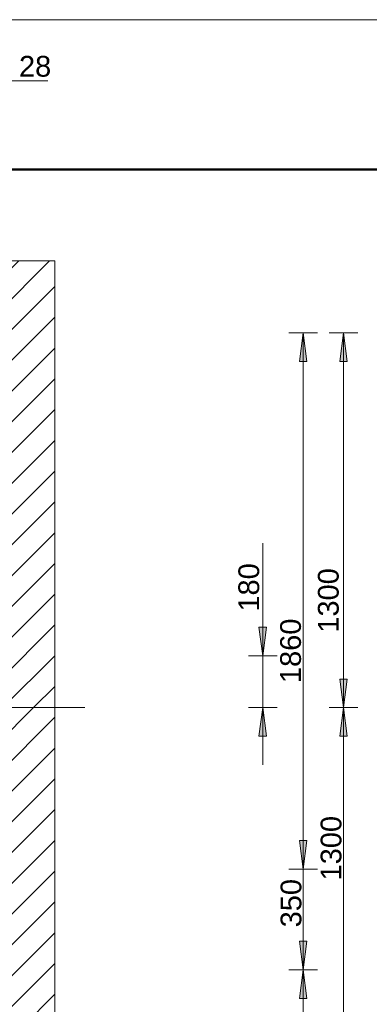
# Model space of a CAD drawing. Extents: x 244 to 994, y 7 to 427.
# Tile 15 of 35: x 531 to 555, y 42 to 110. Entities that reach past the tile are written whole.
import ezdxf
from ezdxf.lldxf.tags import DXFTag

# ---------------------------------------------------------------- set-up
doc = ezdxf.new("R2010")
doc.units = 0
doc.layers.get('0').update_dxf_attribs({"lineweight": 5})
doc.layers.add('7', color=6, linetype='ACAD_ISO10W100', lineweight=5, true_color=0xff00ff)
doc.layers.add('8_Schraffur', color=9, linetype='Continuous', lineweight=5, true_color=0x808080)
doc.layers.add('9', color=7, linetype='Continuous', lineweight=5)
doc.layers.add('_3d_View_', color=7, linetype='Continuous')
doc.layers.add('X_Geometrie', color=3, linetype='Continuous', lineweight=50, true_color=0x00ff00, plot=False)
doc.styles.get("Standard").update_dxf_attribs({"font": 'arial.ttf'})
tags = doc.linetypes.add('ACAD_ISO10W100', pattern=[18.5, 12, -3, 0.5, -3]).pattern_tags.tags
tags[10:11] = [DXFTag(74, 4), DXFTag(75, 0), DXFTag(340, '0'), DXFTag(46, 1.0), DXFTag(50, 0.0), DXFTag(44, 0.0), DXFTag(45, 0.0)]
tags[8:9] = [DXFTag(74, 4), DXFTag(75, 0), DXFTag(340, '0'), DXFTag(46, 1.0), DXFTag(50, 0.0), DXFTag(44, 0.0), DXFTag(45, 0.0)]
tags[6:7] = [DXFTag(74, 4), DXFTag(75, 0), DXFTag(340, '0'), DXFTag(46, 1.0), DXFTag(50, 0.0), DXFTag(44, 0.0), DXFTag(45, 0.0)]
tags[4:5] = [DXFTag(74, 4), DXFTag(75, 0), DXFTag(340, '0'), DXFTag(46, 1.0), DXFTag(50, 0.0), DXFTag(44, 0.0), DXFTag(45, 0.0)]
tags = doc.linetypes.add('fein_strichliert', pattern=[4, 1, -2, 1]).pattern_tags.tags
tags[8:9] = [DXFTag(74, 4), DXFTag(75, 0), DXFTag(340, '0'), DXFTag(46, 0.0), DXFTag(50, 0.0), DXFTag(44, 0.0), DXFTag(45, 0.0)]
tags[6:7] = [DXFTag(74, 4), DXFTag(75, 0), DXFTag(340, '0'), DXFTag(46, 0.0), DXFTag(50, 0.0), DXFTag(44, 0.0), DXFTag(45, 0.0)]
tags[4:5] = [DXFTag(74, 4), DXFTag(75, 0), DXFTag(340, '0'), DXFTag(46, 0.0), DXFTag(50, 0.0), DXFTag(44, 0.0), DXFTag(45, 0.0)]

# ---------------------------------------------------------------- blocks, each defined once
blk = doc.blocks.new('Schraffur-A05LE0HPBH', base_point=(513.642, 62.163))
at = {"color": 0, "lineweight": -2}
for p, q in [((513.642, 88.65), (518.155, 93.163)), ((513.642, 92.92), (513.884, 93.163)), ((517.426, 88.163), (522.426, 93.163)), ((521.697, 88.163), (526.697, 93.163)), ((525.968, 88.163), (530.968, 93.163)), ((528.462, 86.386), (533.462, 91.386)), ((528.462, 82.115), (533.462, 87.115)), ((528.462, 77.844), (533.462, 82.844)), ((529.022, 74.133), (533.462, 78.573)), ((529.022, 69.862), (533.462, 74.302)), ((529.994, 66.563), (533.462, 70.031)), ((529.022, 65.591), (529.794, 66.363)), ((529.865, 62.163), (533.462, 65.76))]:
    blk.add_line(p, q, dxfattribs=at)
at = {"color": 0, "linetype": 'fein_strichliert', "lineweight": -2, "ltscale": 0.13}
for p, q in [((513.642, 90.785), (516.02, 93.163)), ((515.291, 88.163), (520.291, 93.163)), ((519.562, 88.163), (524.562, 93.163)), ((523.833, 88.163), (528.833, 93.163)), ((528.104, 88.163), (533.104, 93.163)), ((528.462, 84.25), (533.462, 89.25)), ((528.462, 79.979), (533.462, 84.979)), ((529.316, 76.563), (533.462, 80.708)), ((529.022, 71.998), (533.462, 76.438)), ((529.022, 76.268), (529.116, 76.363)), ((529.022, 67.727), (533.462, 72.167)), ((529.022, 63.456), (533.462, 67.896)), ((532, 62.163), (533.462, 63.625))]:
    blk.add_line(p, q, dxfattribs=at)
blk = doc.blocks.new('Schraffur-A05LE0HVBH', base_point=(513.642, 31.163))
at = {"color": 0, "linetype": 'fein_strichliert', "lineweight": -2, "ltscale": 0.13}
for p, q in [((529.022, 59.185), (532, 62.163)), ((529.022, 54.914), (533.462, 59.354)), ((529.942, 51.563), (533.462, 55.083)), ((529.022, 50.643), (529.742, 51.363)), ((529.213, 46.563), (533.462, 50.812)), ((528.462, 41.541), (533.462, 46.541)), ((528.462, 45.812), (528.613, 45.963)), ((528.462, 37.27), (533.462, 42.27)), ((526.626, 31.163), (533.462, 37.999)), ((513.642, 35.263), (514.542, 36.163)), ((513.813, 31.163), (518.813, 36.163)), ((518.084, 31.163), (523.084, 36.163)), ((522.355, 31.163), (527.355, 36.163)), ((530.897, 31.163), (533.462, 33.728))]:
    blk.add_line(p, q, dxfattribs=at)
at = {"color": 0, "lineweight": -2}
for p, q in [((529.265, 61.563), (529.865, 62.163)), ((529.022, 57.049), (533.462, 61.489)), ((529.022, 61.32), (529.065, 61.363)), ((529.022, 52.778), (533.462, 57.218)), ((529.022, 48.507), (533.462, 52.947)), ((528.462, 43.677), (533.462, 48.677)), ((528.462, 39.406), (533.462, 44.406)), ((524.49, 31.163), (533.462, 40.135)), ((513.642, 33.127), (516.677, 36.163)), ((515.948, 31.163), (520.948, 36.163)), ((520.219, 31.163), (525.219, 36.163)), ((528.761, 31.163), (533.462, 35.864)), ((533.032, 31.163), (533.462, 31.593))]:
    blk.add_line(p, q, dxfattribs=at)
blk = doc.blocks.new('Blockreferenz-A05LE0HZBH', base_point=(489.362, 29.997))
at = {"layer": '7', "linetype": 'ACAD_ISO10W100', "lineweight": -2, "ltscale": 0.13}
for p, q in [((513.642, 62.163), (513.642, 95.659)), ((489.362, 62.163), (513.642, 62.163)), ((513.642, 29.997), (513.642, 62.163)), ((513.642, 62.163), (535.562, 62.163))]:
    blk.add_line(p, q, dxfattribs=at)
blk = doc.blocks.new('Polygon-A05LE0I3BH', base_point=(484.487, 16.379))
at = {"color": 0, "linetype": 'ByBlock', "lineweight": -2, "ltscale": 0.5}
blk.add_line((484.487, 99.507), (606.448, 99.507), dxfattribs=at)
blk = doc.blocks.new('Polygon-A05LE0I5BH', base_point=(491.462, 31.163))
at = {"color": 0, "linetype": 'ByBlock', "lineweight": -2, "ltscale": 0.13}
for p, q in [((491.462, 31.163), (491.462, 93.163)), ((491.462, 93.163), (533.462, 93.163)), ((533.462, 93.163), (533.462, 31.163)), ((533.462, 31.163), (491.462, 31.163))]:
    blk.add_line(p, q, dxfattribs=at)
blk = doc.blocks.new('Polygon-A05LE0KFBH', base_point=(553.234, 62.163))
at = {"color": 0, "linetype": 'ByBlock', "lineweight": -2, "ltscale": 0.13}
blk.add_solid([(553.495, 62.163), (553.233, 64.146), (553.756, 64.146)], dxfattribs=at)
blk = doc.blocks.new('Polygon-A05LE0KRBH', base_point=(550.433, 43.963))
at = {"color": 0, "linetype": 'ByBlock', "lineweight": -2, "ltscale": 0.13}
blk.add_solid([(550.695, 43.963), (550.433, 45.946), (550.956, 45.946)], dxfattribs=at)
blk = doc.blocks.new('Polygon-A05LE0LFBH', base_point=(547.633, 60.18))
at = {"color": 0, "linetype": 'ByBlock', "lineweight": -2, "ltscale": 0.13}
blk.add_solid([(547.895, 62.163), (548.156, 60.18), (547.633, 60.18)], dxfattribs=at)
blk = doc.blocks.new('Polygon-A05LE0LJBH', base_point=(547.633, 65.763))
at = {"color": 0, "linetype": 'ByBlock', "lineweight": -2, "ltscale": 0.13}
blk.add_solid([(547.895, 65.763), (547.633, 67.746), (548.156, 67.746)], dxfattribs=at)
blk = doc.blocks.new('Polygon-A05LE0LNBH', base_point=(550.433, 50.963))
at = {"color": 0, "linetype": 'ByBlock', "lineweight": -2, "ltscale": 0.13}
blk.add_solid([(550.695, 50.963), (550.433, 52.946), (550.956, 52.946)], dxfattribs=at)
blk = doc.blocks.new('Polygon-A05LE0LRBH', base_point=(553.234, 86.18))
at = {"color": 0, "linetype": 'ByBlock', "lineweight": -2, "ltscale": 0.13}
blk.add_solid([(553.495, 88.163), (553.756, 86.18), (553.233, 86.18)], dxfattribs=at)
blk = doc.blocks.new('Polygon-A05LE0LZBH', base_point=(550.433, 86.18))
at = {"color": 0, "linetype": 'ByBlock', "lineweight": -2, "ltscale": 0.13}
blk.add_solid([(550.695, 88.163), (550.956, 86.18), (550.433, 86.18)], dxfattribs=at)
blk = doc.blocks.new('Polygon-A05LE0MFBH', base_point=(553.234, 60.18))
at = {"color": 0, "linetype": 'ByBlock', "lineweight": -2, "ltscale": 0.13}
blk.add_solid([(553.495, 62.163), (553.756, 60.18), (553.233, 60.18)], dxfattribs=at)
blk = doc.blocks.new('Polygon-A05LE0MLBH', base_point=(550.433, 41.98))
at = {"color": 0, "linetype": 'ByBlock', "lineweight": -2, "ltscale": 0.13}
blk.add_solid([(550.695, 43.963), (550.956, 41.98), (550.433, 41.98)], dxfattribs=at)
blk = doc.blocks.new('Polygon-A05LE0MTBH', base_point=(550.433, 50.963))
at = {"color": 0, "linetype": 'ByBlock', "lineweight": -2, "ltscale": 0.13}
blk.add_solid([(550.695, 50.963), (550.433, 52.946), (550.956, 52.946)], dxfattribs=at)
blk = doc.blocks.new('3D-Ansicht-Rahmen-A05LE0N7BH', base_point=(484.487, 16.379))
at = {"color": 0, "linetype": 'ByBlock', "lineweight": -2, "ltscale": 0.13}
blk.add_line((484.487, 109.897), (663.072, 109.897), dxfattribs=at)

msp = doc.modelspace()

# ---------------------------------------------------------------- linework, layer by layer
at = {"layer": '9', "color": 1, "lineweight": 5, "ltscale": 0.13, "true_color": 0xff0000}
for p, q in [((532.988, 105.646), (522.595, 105.646)), ((549.695, 88.163), (551.695, 88.163)), ((550.433, 86.18), (550.695, 88.163)), ((550.695, 88.163), (550.956, 86.18)), ((550.695, 56.263), (550.695, 88.163)), ((552.495, 88.163), (554.495, 88.163)), ((553.233, 86.18), (553.495, 88.163)), ((553.495, 88.163), (553.756, 86.18)), ((553.495, 62.163), (553.495, 88.163)), ((550.956, 86.18), (550.433, 86.18)), ((553.756, 86.18), (553.233, 86.18)), ((547.895, 58.197), (547.895, 73.572)), ((547.895, 65.763), (547.633, 67.746)), ((547.633, 67.746), (548.156, 67.746)), ((548.156, 67.746), (547.895, 65.763)), ((546.895, 65.763), (548.895, 65.763)), ((553.233, 64.146), (553.756, 64.146)), ((553.495, 62.163), (553.233, 64.146)), ((553.756, 64.146), (553.495, 62.163)), ((546.895, 62.163), (548.895, 62.163)), ((547.633, 60.18), (547.895, 62.163)), ((547.895, 62.163), (548.156, 60.18)), ((552.495, 62.163), (554.495, 62.163)), ((553.233, 60.18), (553.495, 62.163)), ((553.495, 36.163), (553.495, 62.163)), ((553.495, 62.163), (553.756, 60.18)), ((548.156, 60.18), (547.633, 60.18)), ((550.695, 45.297), (550.695, 60.229)), ((553.756, 60.18), (553.233, 60.18)), ((550.433, 52.946), (550.956, 52.946)), ((550.695, 50.963), (550.433, 52.946)), ((550.433, 52.946), (550.956, 52.946)), ((550.695, 50.963), (550.433, 52.946)), ((550.956, 52.946), (550.695, 50.963)), ((550.956, 52.946), (550.695, 50.963)), ((549.695, 50.963), (551.695, 50.963)), ((550.695, 32.197), (550.695, 47.929)), ((550.695, 43.963), (550.433, 45.946)), ((550.433, 45.946), (550.956, 45.946)), ((550.956, 45.946), (550.695, 43.963)), ((549.695, 43.963), (551.695, 43.963)), ((550.433, 41.98), (550.695, 43.963)), ((550.695, 43.963), (550.956, 41.98)), ((550.956, 41.98), (550.433, 41.98))]:
    msp.add_line(p, q, dxfattribs=at)

# ---------------------------------------------------------------- block references
at = {"ltscale": 0.13}
for name, p in [('Blockreferenz-A05LE0HZBH', (489.362, 29.997)), ('Polygon-A05LE0I5BH', (491.462, 31.163))]:
    msp.add_blockref(name, p, dxfattribs=at)
at = {"layer": '8_Schraffur', "color": 3, "ltscale": 0.13, "true_color": 0x00ff00}
for name, p in [('Schraffur-A05LE0HPBH', (513.642, 62.163)), ('Schraffur-A05LE0HVBH', (513.642, 31.163))]:
    msp.add_blockref(name, p, dxfattribs=at)
at = {"layer": '9', "color": 1, "lineweight": 5, "ltscale": 0.13, "true_color": 0xff0000}
for name, p in [('Polygon-A05LE0LZBH', (550.433, 86.18)), ('Polygon-A05LE0LRBH', (553.234, 86.18)), ('Polygon-A05LE0LJBH', (547.633, 65.763)), ('Polygon-A05LE0KFBH', (553.234, 62.163)), ('Polygon-A05LE0LFBH', (547.633, 60.18)), ('Polygon-A05LE0MFBH', (553.234, 60.18)), ('Polygon-A05LE0LNBH', (550.433, 50.963)), ('Polygon-A05LE0MTBH', (550.433, 50.963)), ('Polygon-A05LE0KRBH', (550.433, 43.963)), ('Polygon-A05LE0MLBH', (550.433, 41.98))]:
    msp.add_blockref(name, p, dxfattribs=at)
at = {"layer": '_3d_View_', "color": 7, "linetype": 'Continuous', "lineweight": 13}
msp.add_blockref('3D-Ansicht-Rahmen-A05LE0N7BH', (484.487, 16.379), dxfattribs=at)
at = {"layer": 'X_Geometrie', "ltscale": 0.5}
msp.add_blockref('Polygon-A05LE0I3BH', (484.487, 16.379), dxfattribs=at)

# ---------------------------------------------------------------- texts
at = {"layer": '9', "color": 5, "lineweight": 5, "ltscale": 0.13, "true_color": 0x0000ff, "insert": (530.983, 107.385), "char_height": 1.44, "attachment_point": 1}
msp.add_mtext('{\\fArial;28}', dxfattribs=at)
at = {"layer": '9', "color": 5, "lineweight": 5, "ltscale": 0.13, "true_color": 0x0000ff, "char_height": 1.44, "attachment_point": 1, "rotation": 90}
for s, insert in [('{\\fArial;180}', (546.204, 68.825)), ('{\\fArial;1300}', (551.723, 67.362)), ('{\\fArial;1860}', (549.103, 63.867)), ('{\\fArial;1300}', (551.912, 50.171)), ('{\\fArial;350}', (549.134, 46.915))]:
    msp.add_mtext(s, dxfattribs=dict(at, insert=insert))

doc.saveas('drawing.dxf')
